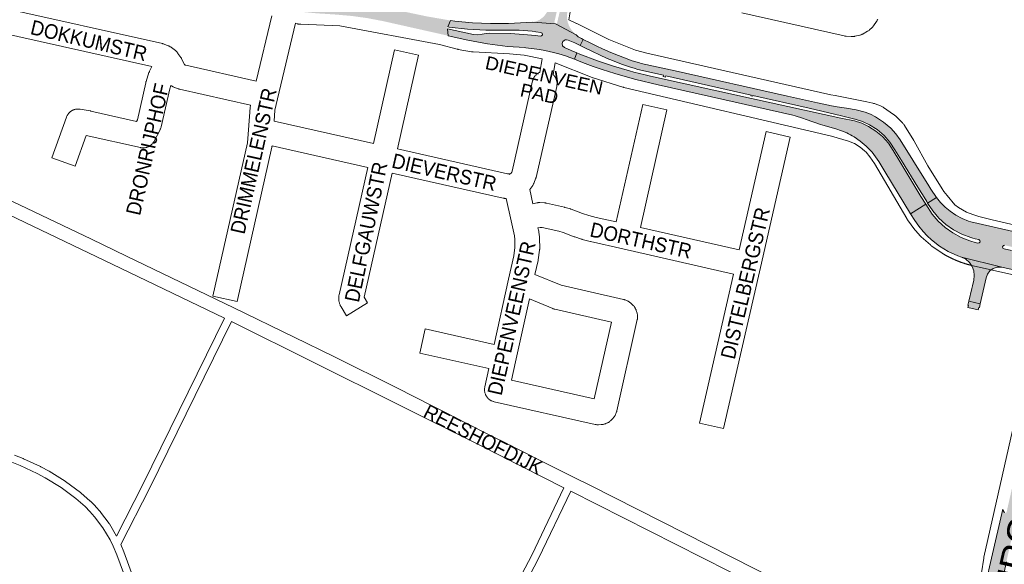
# Paper-space layout 'Layout1' of a CAD drawing. Header units: metres. Extents: x 123097 to 144122, y 392739 to 407589.
# Tile 67 of 256: x 129038 to 129557, y 398353 to 398640. Entities that reach past the tile are written whole.
import ezdxf
from ezdxf.enums import TextEntityAlignment as Align

# ---------------------------------------------------------------- set-up
doc = ezdxf.new("R2010")
doc.units = ezdxf.units.M
doc.header["$MEASUREMENT"] = 0
for name, color, linetype, lineweight in [('gs-anno-wegen algemeen tekst', 7, 'Continuous', 0), ('gs-knt-aanvullende hoofdweg', 7, 'Continuous', 0), ('gs-knt-fietspaden', 7, 'Continuous', 0), ('gs-knt-hoofdweg', 7, 'Continuous', 0), ('gs-knt-paden', 7, 'Continuous', 0), ('gs-knt-wegen algemeen', 7, 'Continuous', 0), ('gs-vlk-plantopografie wegen algemeen', 7, 'Continuous', 0), ('ir-ARC-asfalt-hoofdwegen-te inspecteren', 5, 'Continuous', 0)]:
    doc.layers.add(name, color=color, linetype=linetype, lineweight=lineweight)
doc.styles.add('Style-Arial', font='arial.ttf')

psp = doc.layouts.get("Layout1")

# ---------------------------------------------------------------- hatches: boundary and pattern name
at = {"layer": 'ir-ARC-asfalt-hoofdwegen-te inspecteren', "linetype": 'Continuous', "lineweight": 13}
h = psp.add_hatch(color=5, dxfattribs=at)
h.paths.add_polyline_path([(129263.873, 398631.132), (129229.526, 398638.848), (129221.257, 398640.419), (129212.919, 398641.569), (129204.533, 398642.297), (129194.57, 398642.95), (129187.714, 398643.604), (129180.924, 398644.756), (129174.236, 398646.399), (129167.686, 398648.526), (129168.59, 398652.01), (129169.939, 398652.005), (129171.202, 398652.481), (129172.213, 398653.374), (129172.84, 398654.569), (129172.98, 398655.34), (129172.812, 398656.705), (129172.202, 398657.938), (129171.218, 398658.899), (129169.971, 398659.48), (129170.527, 398663.93), (129173.753, 398663.522), (129176.96, 398662.98), (129179, 398662.64), (129185.01, 398661.34), (129187.051, 398660.87), (129190.151, 398659.991), (129191.811, 398659.52), (129196.481, 398657.84), (129207.574, 398653.303), (129215.288, 398650.624), (129227.61, 398647.072), (129240.053, 398643.972), (129252.6, 398641.326), (129265.236, 398639.138), (129263.68, 398635.79), (129263.352, 398635.709), (129263.153, 398635.437), (129263.2, 398635.052), (129263.51, 398634.82)])
h.paths.add_polyline_path([(129218.972, 398644.281), (129208.034, 398645.564), (129197.041, 398646.223), (129194.442, 398646.409), (129188.169, 398646.972), (129186.844, 398647.369), (129185.822, 398648.301), (129185.306, 398649.585), (129185.397, 398650.965), (129186.261, 398654.332), (129187.144, 398655.599), (129188.523, 398656.295), (129190.067, 398656.252), (129192.945, 398655.289), (129195.791, 398654.236), (129198.266, 398653.338), (129207.832, 398649.615), (129213.44, 398647.469), (129219.199, 398645.771), (129219.681, 398645.485), (129219.832, 398644.945), (129219.543, 398644.43)], flags=16)
h = psp.add_hatch(color=5, dxfattribs=at)
h.paths.add_polyline_path([(129331.248, 398631.542), (129320.431, 398637.383), (129308.341, 398638.31), (129310.24, 398638.713), (129312.022, 398639.481), (129314.126, 398641.045), (129315.743, 398643.108), (129316.758, 398645.526), (129321.051, 398661.15), (129330.074, 398659.241), (129327.663, 398648.041), (129327.074, 398645.255), (129326.594, 398643.088), (129326.473, 398640.652), (129326.859, 398638.244), (129327.735, 398635.968), (129328.567, 398634.581), (129329.582, 398633.322)])
h.paths.add_polyline_path([(129320.431, 398637.383), (129319.958, 398637.707), (129319.851, 398638.27), (129322.07, 398648.05), (129322.602, 398648.591), (129323.341, 398648.42), (129323.581, 398647.7), (129321.32, 398637.959), (129320.994, 398637.488)], flags=16)
for points in [[(129333.491, 398625.919), (129335.06, 398629.101), (129334.135, 398629.583), (129332.381, 398630.592), (129331.248, 398631.542), (129320.431, 398637.383), (129308.341, 398638.31), (129305.133, 398638.08), (129295.702, 398637.563), (129286.257, 398637.511), (129276.821, 398637.923), (129267.417, 398638.799), (129265.236, 398639.138), (129263.68, 398635.79), (129264.54, 398635.68), (129274.169, 398634.657), (129283.837, 398634.103), (129293.52, 398634.02), (129294.68, 398634.04), (129301.394, 398633.991), (129308.088, 398633.47), (129310.17, 398633.22), (129312.681, 398632.9), (129313.385, 398632.46), (129313.523, 398631.641), (129313.124, 398631.069), (129312.45, 398630.89), (129309.93, 398631.27), (129307.85, 398631.48), (129296.861, 398632.29), (129285.845, 398632.56), (129283.86, 398632.36), (129281.92, 398631.94), (129279.586, 398631.621), (129277.241, 398631.84), (129263.51, 398634.82), (129263.873, 398631.132), (129274.22, 398628.699), (129284.682, 398626.827), (129295.23, 398625.52), (129304.26, 398624.85), (129304.8, 398624.779), (129312.05, 398623.83), (129314.91, 398623.3), (129319.36, 398622.36), (129322.14, 398621.59), (129325.624, 398620.478), (129328.013, 398619.657), (129330.383, 398618.775), (129331.61, 398622.132), (129328.727, 398623.382), (129325.106, 398624.933), (129324.183, 398625.749), (129323.887, 398626.945), (129324.323, 398628.097), (129325.079, 398628.698), (129325.495, 398628.875), (129326.269, 398628.993), (129327.035, 398628.827), (129328.907, 398628.082), (129330.686, 398627.298)], [(129516.413, 398552.873), (129515.281, 398554.787), (129501.925, 398576.207), (129499.637, 398579.488), (129496.923, 398582.426), (129493.079, 398585.622), (129488.937, 398588.42), (129486.296, 398589.84), (129483.469, 398590.839), (129478.632, 398592.061), (129473.702, 398592.949), (129468.759, 398593.673), (129465.805, 398594.217), (129458.414, 398595.766), (129442.504, 398599.249), (129383.497, 398612.574), (129365.607, 398616.559), (129364.634, 398616.799), (129362.692, 398617.338), (129360.772, 398617.935), (129349.582, 398622.335), (129345.198, 398624.268), (129342.239, 398625.601), (129338.63, 398627.317), (129335.06, 398629.101), (129333.491, 398625.919), (129335.875, 398624.666), (129347.698, 398619.215), (129350.471, 398618.066), (129355.12, 398616.211), (129359.845, 398614.56), (129361.765, 398613.954), (129363.694, 398613.382), (129377.214, 398610.313), (129377.055, 398609.571), (129378.311, 398609.27), (129378.499, 398610.036), (129423.397, 398599.869), (129423.307, 398599.505), (129424.242, 398599.287), (129424.349, 398599.654), (129453.939, 398593.009), (129471.003, 398588.851), (129477.971, 398587.164), (129478.17, 398587.104), (129482.005, 398585.903), (129485.641, 398584.193), (129489.714, 398581.719), (129493.358, 398578.649), (129496.489, 398575.056), (129499.032, 398571.026), (129502.568, 398565.364), (129511.174, 398551.431), (129515.359, 398544.692), (129515.817, 398543.825), (129516.296, 398542.97), (129521.026, 398545.94), (129517.97, 398550.322)], [(129487.044, 398569.717), (129488.904, 398567.343), (129490.594, 398564.844), (129493.835, 398559.577), (129507.369, 398537.364), (129515.38, 398542.394), (129512.767, 398546.499), (129510.16, 398550.801), (129501.686, 398564.819), (129498.173, 398570.631), (129495.676, 398574.503), (129492.631, 398577.96), (129489.104, 398580.925), (129485.175, 398583.332), (129481.618, 398585.016), (129477.871, 398586.222), (129470.722, 398587.77), (129423.524, 398598.111), (129370.489, 398609.777), (129367.554, 398610.453), (129361.709, 398611.937), (129359.306, 398612.597), (129350.89, 398615.103), (129342.562, 398617.886), (129333.171, 398621.481), (129331.61, 398622.132), (129330.383, 398618.775), (129334.589, 398617.109), (129340.228, 398615.002), (129344.953, 398613.361), (129351.633, 398611.184), (129358.378, 398609.217), (129362.72, 398608.061), (129374.429, 398605.225), (129402.506, 398598.922), (129445.453, 398589.224), (129446.637, 398588.944), (129450.483, 398587.73), (129452.367, 398587.049), (129459.94, 398584.391), (129461.108, 398584.024), (129468.077, 398582.018), (129470.941, 398581.087), (129473.728, 398579.948), (129474.72, 398579.486), (129475.696, 398578.98), (129476.647, 398578.434), (129477.575, 398577.847), (129480.877, 398575.55), (129483.942, 398572.944)], [(129516.296, 398542.97), (129519.038, 398538.835), (129522.274, 398535.073), (129525.953, 398531.745), (129530.019, 398528.9), (129534.407, 398526.585), (129539.05, 398524.834), (129540.149, 398524.514), (129541.262, 398524.224), (129543.206, 398523.757), (129543.84, 398523.347), (129543.972, 398522.603), (129543.518, 398521.999), (129542.767, 398521.92), (129540.811, 398522.405), (129539.656, 398522.723), (129538.509, 398523.076), (129533.914, 398524.88), (129529.574, 398527.231), (129525.553, 398530.094), (129521.91, 398533.425), (129518.701, 398537.176), (129515.38, 398542.394), (129507.369, 398537.364), (129509.557, 398533.779), (129511.618, 398530.763), (129513.923, 398527.928), (129516.048, 398525.69), (129518.325, 398523.607), (129522.595, 398520.294), (129527.22, 398517.496), (129532.137, 398515.252), (129534.229, 398514.486), (129555.347, 398509.281), (129570.234, 398505.894), (129571.023, 398505.752), (129574.22, 398504.682), (129576.096, 398514.453), (129560.547, 398517.943), (129556.58, 398518.833), (129555.936, 398519.242), (129555.786, 398519.989), (129556.221, 398520.616), (129556.974, 398520.735), (129560.97, 398519.847), (129576.444, 398516.406), (129577.154, 398526.624), (129576.385, 398526.324), (129574.115, 398525.813), (129571.789, 398525.864), (129569.042, 398526.262), (129555.14, 398529.424), (129539.075, 398533.146), (129537.887, 398533.509), (129534.472, 398534.882), (129531.227, 398536.619), (129528.191, 398538.701), (129526.418, 398540.11), (129525.484, 398540.908), (129523.099, 398543.286), (129521.026, 398545.94)], [(129539.577, 398498.026), (129537.99, 398491.275), (129543.968, 398489.87), (129547.127, 398503.587), (129547.867, 398505.542), (129549.114, 398507.22), (129550.771, 398508.494), (129552.994, 398509.265), (129555.347, 398509.281), (129534.229, 398514.486), (129536.461, 398513.356), (129538.34, 398511.704), (129539.746, 398509.635), (129540.592, 398507.316), (129540.883, 398504.865), (129540.602, 398502.413), (129539.885, 398499.342)], [(129543.968, 398489.87), (129537.99, 398491.275), (129537.535, 398489.264), (129537.826, 398489.196), (129537.463, 398487.971), (129542.974, 398486.776), (129543.27, 398488.02), (129543.543, 398487.957)], [(129533.919, 398294.172), (129538.375, 398291.857), (129538.59, 398292.3), (129539.455, 398294.277), (129541.08, 398298.029), (129542.644, 398301.807), (129546.412, 398311.73), (129550.624, 398324.689), (129554.12, 398337.86), (129557.78, 398354.083), (129582.78, 398464.909), (129584.069, 398470.621), (129584.474, 398471.586), (129585.183, 398472.357), (129586.111, 398472.841), (129587.273, 398473.099), (129588.57, 398472.85), (129590.207, 398480.047), (129586.85, 398480.76), (129581.097, 398482.205), (129579.789, 398478.729), (129578.27, 398475.34), (129577.818, 398474.396), (129576.65, 398471.692), (129576.322, 398470.844), (129574.917, 398466.551), (129573.9, 398462.15), (129566.179, 398428.067), (129561.72, 398407.2), (129561.88, 398407.56), (129562.13, 398407.85), (129563.009, 398408.371), (129563.489, 398408.543), (129563.959, 398408.344), (129564.17, 398407.88), (129557.879, 398380.19), (129557.665, 398379.873), (129557.29, 398379.8), (129556.92, 398379.94), (129556.63, 398380.21), (129556.09, 398381.05), (129555.95, 398381.392), (129555.99, 398381.76), (129549.89, 398355.87), (129543.99, 398329.98), (129543.47, 398327.3), (129543.249, 398323.562), (129541.919, 398315.814), (129539.869, 398308.225), (129537.703, 398302.265), (129535.093, 398296.486), (129534.114, 398294.571)]]:
    psp.add_hatch(color=5, dxfattribs=at).paths.add_polyline_path(points, flags=0)

# ---------------------------------------------------------------- linework, layer by layer
at = {"layer": 'gs-knt-aanvullende hoofdweg', "color": 7, "linetype": 'Continuous', "flags": 128}
for points in [[(129313.47, 398618.902), (129303.926, 398620.809), (129296.207, 398621.505), (129277.173, 398622.557), (129276.864, 398622.581), (129276.556, 398622.617), (129276.249, 398622.666), (129269.262, 398623.932), (129269.004, 398623.984), (129268.749, 398624.044), (129259.362, 398626.433), (129206.929, 398636.321), (129186.319, 398637.133), (129185.996, 398637.154), (129185.932, 398637.158), (129185.674, 398637.186), (129185.601, 398637.197), (129185.546, 398637.204), (129185.468, 398637.216), (129185.354, 398637.234), (129185.24, 398637.255), (129185.163, 398637.269), (129185.108, 398637.281), (129185.036, 398637.295), (129184.784, 398637.354), (129184.721, 398637.37), (129184.41, 398637.458), (129183.548, 398637.723)], [(129327.437, 398639.484), (129331.559, 398637.522), (129331.643, 398637.482), (129348.452, 398629.224), (129348.463, 398629.219), (129362.573, 398623.588), (129368.539, 398621.854), (129383.238, 398618.627), (129383.317, 398618.61), (129404.11, 398613.81), (129465.327, 398600.078), (129467.722, 398599.56), (129484.282, 398596.231), (129487.508, 398595.586), (129487.906, 398595.495), (129488.299, 398595.383), (129488.684, 398595.249), (129491.517, 398594.181), (129491.859, 398594.043), (129492.193, 398593.888), (129492.52, 398593.716), (129492.837, 398593.529), (129493.145, 398593.327), (129498.401, 398589.685), (129498.747, 398589.431), (129499.077, 398589.157), (129499.391, 398588.866), (129503.094, 398585.222), (129503.347, 398584.961), (129503.587, 398584.688), (129503.813, 398584.404), (129504.026, 398584.109), (129504.224, 398583.804), (129509.104, 398575.871), (129509.289, 398575.553), (129516.366, 398562.674), (129523.908, 398550.431), (129524.902, 398549.053), (129526.575, 398546.93), (129530.63, 398542.111), (129532.504, 398540.586), (129536.856, 398538.268), (129540.105, 398536.937), (129543.274, 398535.87), (129550.207, 398534.123), (129569.93, 398529.592)], [(129575.636, 398501.941), (129538.726, 398510.305), (129538.454, 398510.372), (129538.427, 398510.379), (129538.273, 398510.421), (129538.195, 398510.442), (129538.12, 398510.463), (129537.966, 398510.506), (129537.813, 398510.549), (129537.734, 398510.571), (129537.66, 398510.592), (129537.506, 398510.636), (129537.353, 398510.681), (129537.274, 398510.704), (129537.2, 398510.725), (129537.046, 398510.771), (129536.895, 398510.816), (129536.815, 398510.84), (129536.742, 398510.862), (129536.59, 398510.909), (129536.587, 398510.91), (129536.438, 398510.956), (129536.358, 398510.981), (129536.286, 398511.003), (129536.134, 398511.051), (129536.13, 398511.052), (129535.982, 398511.099), (129535.901, 398511.125), (129535.83, 398511.148), (129535.679, 398511.197), (129535.674, 398511.199), (129535.527, 398511.247), (129535.446, 398511.274), (129535.376, 398511.297), (129535.225, 398511.347), (129535.219, 398511.349), (129535.074, 398511.398), (129534.992, 398511.426), (129534.923, 398511.449), (129534.772, 398511.501), (129534.766, 398511.503), (129534.622, 398511.553), (129534.539, 398511.582), (129534.471, 398511.605), (129534.321, 398511.658), (129534.314, 398511.661), (129534.171, 398511.712), (129534.088, 398511.741), (129534.021, 398511.765), (129533.871, 398511.82), (129533.863, 398511.823), (129533.721, 398511.874), (129533.638, 398511.905), (129533.555, 398511.935), (129533.414, 398511.988), (129533.406, 398511.991), (129533.257, 398512.047), (129533.189, 398512.072), (129533.109, 398512.103), (129532.966, 398512.157), (129532.96, 398512.16), (129532.811, 398512.217), (129532.742, 398512.244), (129532.663, 398512.274), (129532.519, 398512.33), (129532.515, 398512.332), (129532.367, 398512.39), (129532.296, 398512.419), (129532.219, 398512.449), (129532.074, 398512.507), (129532.072, 398512.508), (129531.924, 398512.568), (129531.852, 398512.597), (129531.777, 398512.628), (129531.63, 398512.688), (129531.483, 398512.749), (129531.409, 398512.78), (129531.336, 398512.811), (129531.189, 398512.872), (129531.043, 398512.934), (129530.968, 398512.966), (129530.897, 398512.997), (129530.75, 398513.06), (129530.605, 398513.123), (129530.528, 398513.156), (129530.459, 398513.187), (129530.313, 398513.251), (129530.31, 398513.252), (129530.168, 398513.315), (129530.091, 398513.35), (129530.023, 398513.38), (129529.878, 398513.446), (129529.873, 398513.448), (129529.733, 398513.511), (129529.654, 398513.547), (129529.588, 398513.578), (129529.444, 398513.644), (129529.437, 398513.647), (129529.3, 398513.711), (129529.22, 398513.748), (129529.155, 398513.779), (129529.012, 398513.846), (129529.004, 398513.85), (129528.868, 398513.915), (129528.851, 398513.923), (129528.787, 398513.953), (129528.707, 398513.991), (129528.572, 398514.057), (129528.564, 398514.061), (129528.42, 398514.13), (129528.356, 398514.162), (129528.277, 398514.2), (129528.142, 398514.267), (129528.134, 398514.27), (129527.992, 398514.341), (129527.927, 398514.374), (129527.849, 398514.412), (129527.713, 398514.481), (129527.707, 398514.484), (129527.565, 398514.556), (129527.499, 398514.589), (129527.423, 398514.628), (129527.287, 398514.698), (129527.281, 398514.701), (129527.139, 398514.774), (129527.073, 398514.809), (129526.998, 398514.848), (129526.862, 398514.919), (129526.857, 398514.922), (129526.716, 398514.996), (129526.65, 398515.032), (129526.575, 398515.071), (129526.439, 398515.144), (129526.435, 398515.146), (129526.295, 398515.222), (129526.228, 398515.258), (129526.155, 398515.298), (129526.018, 398515.372), (129526.015, 398515.374), (129525.875, 398515.451), (129525.808, 398515.488), (129525.736, 398515.528), (129525.598, 398515.605), (129525.458, 398515.683), (129525.39, 398515.722), (129525.319, 398515.762), (129525.181, 398515.84), (129525.042, 398515.92), (129524.978, 398515.957), (129524.973, 398515.959), (129524.97, 398515.961), (129524.904, 398515.999), (129524.767, 398516.079), (129524.629, 398516.159), (129524.56, 398516.2), (129524.491, 398516.24), (129524.354, 398516.321), (129524.289, 398516.361), (129524.256, 398516.381), (129524.22, 398516.403), (129524.144, 398516.45), (129523.938, 398516.587), (129518.567, 398520.269), (129518.292, 398520.466), (129518.027, 398520.676), (129517.771, 398520.897), (129512.946, 398525.268), (129512.762, 398525.441), (129512.702, 398525.5), (129512.672, 398525.53), (129512.643, 398525.56), (129512.584, 398525.619), (129512.412, 398525.804), (129510.091, 398528.376), (129509.925, 398528.567), (129509.873, 398528.631), (129509.844, 398528.665), (129509.764, 398528.764), (129509.611, 398528.967), (129505.775, 398534.2), (129505.631, 398534.406), (129505.596, 398534.457), (129505.561, 398534.51), (129505.492, 398534.615), (129505.453, 398534.68), (129505.427, 398534.72), (129505.39, 398534.782), (129505.361, 398534.83), (129488.284, 398563.847), (129485.872, 398567.373), (129483.954, 398569.733), (129483.048, 398570.54), (129480.877, 398572.473), (129477.875, 398574.299), (129474.615, 398575.673), (129465.645, 398578.165), (129356.433, 398603.878), (129356.164, 398603.947), (129355.897, 398604.025), (129340.301, 398608.939), (129340.062, 398609.019), (129339.825, 398609.107), (129320.222, 398616.766)]]:
    psp.add_lwpolyline(points, dxfattribs=at)
at = {"layer": 'gs-knt-fietspaden', "color": 7, "linetype": 'Continuous', "flags": 128}
for points in [[(129007.933, 398556.473), (129076.249, 398523.903), (129076.28, 398523.888), (129094.587, 398514.938), (129094.599, 398514.932), (129151.081, 398487.86), (129151.101, 398487.85), (129151.129, 398487.837), (129182.834, 398472.388), (129182.847, 398472.382), (129203.691, 398462.127), (129203.699, 398462.123), (129236.902, 398445.681), (129236.94, 398445.662), (129284.042, 398421.614), (129284.059, 398421.605), (129284.062, 398421.603), (129329.879, 398398.688), (129329.882, 398398.687), (129338.931, 398394.144), (129338.945, 398394.137), (129462.738, 398331.309)], [(129324.891, 398393.058), (129280.906, 398415.333), (129280.9, 398415.335), (129280.88, 398415.346), (129149.818, 398480.647)], [(129500.888, 398303.935), (129481.849, 398313.576), (129481.034, 398313.989), (129328.479, 398391.241)]]:
    psp.add_lwpolyline(points, dxfattribs=at)
at = {"layer": 'gs-knt-hoofdweg', "color": 7, "linetype": 'Continuous', "flags": 128}
psp.add_lwpolyline([(129529.251, 398297.378), (129532.742, 398305.506), (129534.91, 398311.239), (129538.908, 398323.416), (129542.155, 398335.699), (129544.692, 398348.244), (129545.881, 398355.95), (129545.927, 398356.22), (129545.983, 398356.489), (129571.858, 398471.367), (129571.947, 398471.723), (129572.052, 398472.075), (129572.173, 398472.422), (129572.31, 398472.762), (129575.166, 398479.426), (129578.414, 398493.393), (129579.542, 398501.056)], dxfattribs=at)
at = {"layer": 'gs-knt-paden', "color": 7, "linetype": 'Continuous', "flags": 128}
for points in [[(129035.64, 398410.21), (129040.257, 398408.398), (129040.314, 398408.375), (129040.369, 398408.35), (129049.363, 398404.175), (129049.418, 398404.149), (129049.471, 398404.121), (129053.836, 398401.766), (129053.889, 398401.736), (129053.941, 398401.705), (129062.366, 398396.475), (129062.434, 398396.431), (129062.5, 398396.384), (129070.476, 398390.493), (129070.544, 398390.441), (129070.609, 398390.386), (129075.549, 398386.043), (129075.603, 398385.993), (129075.655, 398385.942), (129078.299, 398383.253), (129078.335, 398383.214), (129078.371, 398383.175), (129080.867, 398380.35), (129080.919, 398380.289), (129080.968, 398380.226), (129085.495, 398374.199), (129085.537, 398374.142), (129085.576, 398374.083), (129085.614, 398374.022), (129089.44, 398367.612), (129103.242, 398394.736), (129146.207, 398482.412)], [(129149.818, 398480.647), (129106.845, 398392.953), (129106.832, 398392.927), (129091.633, 398363.057), (129093.21, 398359.293), (129093.242, 398359.21), (129098.537, 398344.821)], [(129094.772, 398343.412), (129089.485, 398357.78), (129087.589, 398362.305), (129085.984, 398365.559), (129082.217, 398371.87), (129077.802, 398377.748), (129075.394, 398380.473), (129072.84, 398383.072), (129068.019, 398387.31), (129060.177, 398393.102), (129051.873, 398398.257), (129047.616, 398400.554), (129038.732, 398404.678), (129034.228, 398406.446)], [(129293.839, 398330.531), (129307.955, 398357.61), (129324.891, 398393.058)], [(129328.479, 398391.241), (129311.568, 398355.845), (129311.536, 398355.783), (129297.396, 398328.659)]]:
    psp.add_lwpolyline(points, dxfattribs=at)
at = {"layer": 'gs-knt-wegen algemeen', "color": 7, "linetype": 'Continuous', "flags": 128}
for points in [[(129332.585, 398662.331), (129328.229, 398643.713), (129328.228, 398643.708), (129328.227, 398643.705), (129327.437, 398639.484)], [(129028.396, 398646.08), (129113.49, 398626.947), (129113.791, 398626.872), (129114.088, 398626.783), (129114.38, 398626.679), (129116.64, 398625.818), (129116.894, 398625.715), (129117.145, 398625.601), (129117.39, 398625.476), (129117.63, 398625.342), (129117.864, 398625.197), (129118.091, 398625.042), (129118.312, 398624.878), (129120.365, 398623.285), (129120.528, 398623.152), (129120.681, 398623.023), (129120.761, 398622.949), (129120.769, 398622.942), (129120.916, 398622.806), (129120.992, 398622.728), (129121.103, 398622.614), (129121.139, 398622.577), (129121.219, 398622.488), (129121.351, 398622.338), (129121.419, 398622.254), (129121.426, 398622.245), (129121.551, 398622.089), (129121.615, 398622.001), (129121.621, 398621.992), (129121.732, 398621.839), (129123.208, 398619.7), (129123.365, 398619.462), (129123.511, 398619.218), (129123.646, 398618.967), (129125.186, 398615.956), (129125.441, 398615.702), (129125.804, 398615.577), (129162.869, 398607.179)], [(129490.026, 398639.813), (129489.914, 398639.55), (129489.791, 398639.291), (129489.656, 398639.039), (129489.51, 398638.793), (129489.354, 398638.553), (129487.844, 398636.346), (129487.674, 398636.11), (129487.494, 398635.881), (129487.304, 398635.661), (129487.105, 398635.45), (129486.896, 398635.247), (129485.913, 398634.336), (129485.695, 398634.143), (129485.468, 398633.96), (129485.234, 398633.787), (129484.992, 398633.624), (129484.743, 398633.473), (129482.427, 398632.136), (129482.184, 398632.003), (129481.936, 398631.88), (129481.682, 398631.767), (129481.424, 398631.666), (129481.162, 398631.576), (129480.897, 398631.497), (129480.628, 398631.429), (129478.022, 398630.831), (129477.75, 398630.775), (129477.476, 398630.73), (129477.2, 398630.697), (129476.924, 398630.676), (129476.646, 398630.667), (129476.368, 398630.669), (129476.091, 398630.683), (129473.424, 398630.878), (129473.183, 398630.9), (129472.943, 398630.932), (129472.704, 398630.972), (129472.466, 398631.021), (129418.466, 398643.203)], [(129162.869, 398607.179), (129171.077, 398641.553)], [(129183.548, 398637.723), (129174.049, 398597.941), (129172.703, 398591.923), (129172.266, 398586.187)], [(129107.902, 398614.859), (129025.528, 398633.38)], [(129296.104, 398558.054), (129296.544, 398558.372), (129297.044, 398558.731), (129297.372, 398559.18), (129297.596, 398559.796), (129308.391, 398607.319), (129308.469, 398607.629), (129308.563, 398607.934), (129308.671, 398608.235), (129308.794, 398608.53), (129308.931, 398608.818), (129309.083, 398609.1), (129309.248, 398609.373), (129309.426, 398609.639), (129309.617, 398609.895), (129309.82, 398610.141), (129310.035, 398610.378), (129310.262, 398610.603), (129310.499, 398610.817), (129310.747, 398611.019), (129311.004, 398611.209), (129311.27, 398611.386), (129311.544, 398611.549), (129311.826, 398611.699), (129312.116, 398611.835), (129312.234, 398611.884), (129313.47, 398618.902)], [(129320.222, 398616.766), (129319.147, 398610.665), (129319.24, 398610.581), (129319.465, 398610.354), (129319.679, 398610.117), (129319.881, 398609.87), (129320.071, 398609.612), (129320.248, 398609.346), (129320.411, 398609.072), (129320.561, 398608.79), (129320.697, 398608.5), (129320.819, 398608.205), (129320.926, 398607.904), (129321.017, 398607.598), (129321.094, 398607.288), (129321.156, 398606.974), (129321.202, 398606.658), (129321.232, 398606.34), (129321.247, 398606.021), (129321.247, 398605.701), (129321.23, 398605.382), (129321.198, 398605.064), (129321.15, 398604.748), (129321.087, 398604.435), (129310.202, 398556.516), (129310.137, 398556.254), (129310.061, 398555.994), (129309.974, 398555.738), (129309.296, 398553.869), (129309.184, 398553.583), (129309.06, 398553.303), (129308.922, 398553.029), (129308.771, 398552.761), (129308.608, 398552.501), (129308.433, 398552.25), (129306.946, 398550.213), (129306.851, 398550.089), (129308.477, 398542.64)], [(129117.95, 398604.974), (129117.358, 398603.186)], [(129159.936, 398594.494), (129122.576, 398602.958), (129122.344, 398603.015), (129122.114, 398603.081), (129121.886, 398603.155), (129120.421, 398603.662), (129120.123, 398603.773), (129119.83, 398603.899), (129119.544, 398604.039), (129119.266, 398604.193), (129118.246, 398604.789), (129118.011, 398604.933), (129117.95, 398604.974)], [(129379.063, 398592.053), (129365.104, 398530.139), (129417.074, 398518.296)], [(129172.266, 398586.187), (129224.552, 398574.383)], [(129171.261, 398573.066), (129171.257, 398573.022), (129171.21, 398572.71), (129171.148, 398572.4), (129152.842, 398491.078), (129152.834, 398491.071)], [(129221.69, 398561.681), (129171.261, 398573.066)], [(129294.551, 398545.387), (129293.866, 398545.432), (129293.61, 398545.453), (129293.355, 398545.485), (129293.102, 398545.527), (129292.85, 398545.579), (129234.39, 398558.811)], [(129414.174, 398505.604), (129355.881, 398518.887), (129338.844, 398522.758), (129338.652, 398522.804), (129334.513, 398523.877), (129334.333, 398523.927), (129334.154, 398523.982), (129330.597, 398525.126), (129330.445, 398525.177), (129330.294, 398525.232), (129324.403, 398527.453), (129322.132, 398528.116), (129313.354, 398530.116), (129312.417, 398530.167), (129311.222, 398529.912)], [(129306.775, 398492.498), (129299.466, 398459.285), (129297.341, 398449.634), (129340.789, 398439.855), (129349.853, 398480.307), (129320.01, 398487.095), (129319.741, 398487.163), (129319.475, 398487.241), (129319.212, 398487.331), (129318.954, 398487.432), (129306.775, 398492.498)]]:
    psp.add_lwpolyline(points, dxfattribs=at)
for points in [[(129224.552, 398574.383), (129235.659, 398623.768, -0.3850523), (129235.67, 398623.775), (129248.354, 398620.922, -0.3691353), (129248.361, 398620.911), (129237.251, 398571.512)], [(129117.358, 398603.186), (129112.879, 398583.183), (129112.811, 398582.908), (129112.731, 398582.637), (129112.64, 398582.369), (129112.537, 398582.106), (129112.423, 398581.847), (129112.298, 398581.594), (129109.139, 398575.539), (129108.986, 398575.262), (129108.819, 398574.993), (129108.64, 398574.732), (129108.448, 398574.48), (129108.245, 398574.238), (129108.029, 398574.007), (129107.803, 398573.785), (129107.566, 398573.576), (129107.32, 398573.377), (129107.064, 398573.191), (129106.799, 398573.018), (129106.526, 398572.858), (129106.246, 398572.711), (129105.959, 398572.578), (129105.666, 398572.459), (129105.367, 398572.355), (129105.064, 398572.265), (129104.756, 398572.19), (129104.446, 398572.13), (129104.133, 398572.085), (129103.818, 398572.056), (129103.502, 398572.041), (129103.185, 398572.043), (129102.869, 398572.059), (129102.555, 398572.091), (129102.242, 398572.138), (129101.932, 398572.2), (129073.43, 398578.643), (129067.648, 398562.45, -0.3852621), (129067.636, 398562.444), (129055.392, 398566.815, -0.3852638), (129055.386, 398566.827), (129063.015, 398588.193), (129063.128, 398588.486), (129063.254, 398588.773), (129063.395, 398589.054), (129063.548, 398589.328), (129063.715, 398589.594), (129063.894, 398589.851), (129064.086, 398590.1), (129064.289, 398590.339), (129064.504, 398590.568), (129064.729, 398590.786), (129064.965, 398590.994), (129065.21, 398591.19), (129065.465, 398591.373), (129065.728, 398591.544), (129065.999, 398591.703), (129066.277, 398591.848), (129066.562, 398591.979), (129066.853, 398592.097), (129067.149, 398592.2), (129067.45, 398592.289), (129067.755, 398592.364), (129068.063, 398592.423), (129068.374, 398592.468), (129068.687, 398592.498), (129069, 398592.512), (129069.314, 398592.512), (129069.627, 398592.496), (129069.94, 398592.465), (129070.25, 398592.42), (129075.479, 398591.52), (129075.645, 398591.489), (129075.81, 398591.454), (129099.914, 398586.005), (129100.36, 398586.86), (129104.723, 398606.348), (129104.774, 398606.559), (129104.832, 398606.768), (129104.897, 398606.975), (129106.465, 398611.704), (129106.552, 398611.951), (129106.65, 398612.194), (129106.757, 398612.434), (129107.902, 398614.859)], [(129152.834, 398491.071), (129152.83, 398491.071), (129140.147, 398493.926, -0.3691237), (129140.14, 398493.937), (129158.342, 398574.797), (129158.857, 398581.569), (129159.756, 398593.38), (129159.787, 398593.691), (129159.833, 398594.001), (129159.894, 398594.307), (129159.936, 398594.494)], [(129308.477, 398542.64), (129310.549, 398543.081), (129310.83, 398543.135), (129311.113, 398543.176), (129311.398, 398543.204), (129311.684, 398543.22), (129311.97, 398543.224), (129312.256, 398543.215), (129314.61, 398543.088), (129314.886, 398543.067), (129315.161, 398543.034), (129315.434, 398542.99), (129315.705, 398542.934), (129325.215, 398540.767), (129325.406, 398540.721), (129325.594, 398540.669), (129328.292, 398539.881), (129328.529, 398539.807), (129328.764, 398539.723), (129334.738, 398537.471), (129337.962, 398536.434), (129341.824, 398535.432), (129352.409, 398533.028), (129366.362, 398594.916, -0.3850442), (129366.373, 398594.923), (129379.056, 398592.064, -0.3691059), (129379.063, 398592.053)], [(129417.074, 398518.296), (129431.323, 398580.633, -0.3849923), (129431.334, 398580.64), (129444.008, 398577.743, -0.3689518), (129444.015, 398577.732), (129428.317, 398509.053), (129408.93, 398424.232), (129408.923, 398424.225)], [(129237.251, 398571.512), (129295.222, 398558.391), (129296.396, 398558.315, -0.6373843), (129296.402, 398558.298), (129296.104, 398558.054)], [(129210.391, 398483.648, -0.3705016), (129210.378, 398483.651), (129207.569, 398488.274), (129207.413, 398488.544), (129207.271, 398488.822), (129207.142, 398489.106), (129207.027, 398489.395), (129206.762, 398490.111), (129206.66, 398490.407), (129206.573, 398490.708), (129206.5, 398491.012), (129206.442, 398491.32), (129206.399, 398491.63), (129206.371, 398491.942), (129206.358, 398492.254), (129206.36, 398492.567), (129206.383, 398493.33), (129206.4, 398493.642), (129206.432, 398493.953), (129206.478, 398494.261), (129206.54, 398494.567), (129221.69, 398561.681)], [(129234.39, 398558.811), (129219.642, 398493.479), (129221.504, 398490.414, -0.3905639), (129221.501, 398490.401), (129210.391, 398483.648)], [(129311.222, 398529.912), (129311.587, 398528.197), (129311.636, 398527.943), (129311.675, 398527.687), (129312.009, 398525.14), (129312.037, 398524.888), (129312.055, 398524.635), (129312.063, 398524.382), (129312.132, 398519.25), (129312.131, 398518.996), (129312.119, 398518.743), (129312.098, 398518.49), (129312.067, 398518.239), (129311.339, 398513.158), (129311.299, 398512.911), (129311.249, 398512.666), (129309.632, 398505.412), (129323.441, 398499.668), (129356.249, 398492.205), (129356.542, 398492.131), (129356.831, 398492.044), (129357.116, 398491.943), (129357.893, 398491.648), (129358.159, 398491.54), (129358.42, 398491.421), (129358.675, 398491.29), (129358.924, 398491.149), (129359.167, 398490.996), (129359.403, 398490.833), (129359.632, 398490.659), (129359.852, 398490.476), (129360.065, 398490.283), (129361.176, 398489.228), (129361.393, 398489.012), (129361.599, 398488.786), (129361.795, 398488.55), (129361.98, 398488.306), (129362.153, 398488.053), (129362.313, 398487.792), (129362.462, 398487.524), (129362.597, 398487.25), (129362.72, 398486.969), (129362.829, 398486.683), (129362.924, 398486.392), (129363.368, 398484.924), (129363.449, 398484.63), (129363.517, 398484.334), (129363.57, 398484.034), (129363.61, 398483.733), (129363.635, 398483.429), (129363.646, 398483.125), (129363.643, 398482.821), (129363.626, 398482.517), (129363.595, 398482.215), (129363.549, 398481.914), (129363.489, 398481.616), (129352.724, 398433.574), (129352.651, 398433.278), (129352.563, 398432.985), (129352.462, 398432.698), (129352.169, 398431.921), (129352.062, 398431.655), (129351.943, 398431.393), (129351.812, 398431.137), (129351.67, 398430.887), (129351.517, 398430.643), (129351.354, 398430.406), (129351.181, 398430.177), (129350.997, 398429.956), (129350.804, 398429.743), (129349.749, 398428.63), (129349.527, 398428.406), (129349.294, 398428.194), (129349.051, 398427.993), (129348.799, 398427.804), (129348.538, 398427.628), (129348.268, 398427.464), (129347.992, 398427.314), (129347.708, 398427.177), (129347.003, 398426.858), (129346.712, 398426.735), (129346.416, 398426.626), (129346.115, 398426.532), (129345.81, 398426.452), (129345.501, 398426.387), (129345.19, 398426.337), (129344.876, 398426.303), (129344.561, 398426.284), (129343.029, 398426.227), (129342.749, 398426.222), (129342.468, 398426.23), (129342.188, 398426.25), (129341.91, 398426.281), (129341.632, 398426.325), (129341.358, 398426.381), (129288.16, 398438.355), (129287.851, 398438.433), (129287.547, 398438.525), (129287.247, 398438.632), (129286.952, 398438.754), (129286.664, 398438.891), (129286.383, 398439.041), (129286.11, 398439.204), (129285.845, 398439.381), (129285.589, 398439.571), (129285.343, 398439.773), (129285.106, 398439.986), (129284.881, 398440.211), (129284.667, 398440.447), (129284.464, 398440.693), (129284.274, 398440.949), (129284.096, 398441.213), (129283.932, 398441.486), (129283.781, 398441.767), (129283.644, 398442.054), (129283.522, 398442.349), (129283.414, 398442.648), (129283.321, 398442.953), (129283.242, 398443.262), (129283.179, 398443.574), (129283.131, 398443.889), (129283.099, 398444.206), (129283.083, 398444.524), (129283.081, 398444.842), (129283.096, 398445.161), (129283.126, 398445.478), (129283.171, 398445.793), (129283.232, 398446.106), (129285.357, 398455.758), (129248.978, 398463.96, -0.369108), (129248.971, 398463.97), (129251.83, 398476.654, -0.385044), (129251.841, 398476.661), (129288.156, 398468.474), (129295.732, 398502.897), (129295.736, 398502.914), (129298.486, 398515.254), (129299.107, 398519.583), (129299.05, 398523.825), (129298.799, 398525.738), (129297.135, 398533.551), (129294.551, 398545.387)], [(129408.923, 398424.225), (129408.919, 398424.225), (129396.245, 398427.122, -0.3689531), (129396.238, 398427.133), (129414.174, 398505.604)]]:
    psp.add_lwpolyline(points, format="xyb", dxfattribs=at)
at = {"layer": 'gs-vlk-plantopografie wegen algemeen', "color": 7, "linetype": 'Continuous', "flags": 128}
psp.add_lwpolyline([(129146.207, 398482.412), (129091.553, 398508.608), (129091.528, 398508.619), (129007.4, 398548.944)], dxfattribs=at)
at = {"layer": 'ir-ARC-asfalt-hoofdwegen-te inspecteren', "color": 5, "linetype": 'Continuous', "lineweight": 13}
for points in [[(129333.491, 398625.919), (129335.06, 398629.101), (129334.135, 398629.583), (129332.381, 398630.592), (129331.248, 398631.542), (129320.431, 398637.383), (129308.341, 398638.31), (129305.133, 398638.08), (129295.702, 398637.563), (129286.257, 398637.511), (129276.821, 398637.923), (129267.417, 398638.799), (129265.236, 398639.138), (129263.68, 398635.79), (129264.54, 398635.68), (129274.169, 398634.657), (129283.837, 398634.103), (129293.52, 398634.02), (129294.68, 398634.04), (129301.394, 398633.991), (129308.088, 398633.47), (129310.17, 398633.22), (129312.681, 398632.9), (129313.385, 398632.46), (129313.523, 398631.641), (129313.124, 398631.069), (129312.45, 398630.89), (129309.93, 398631.27), (129307.85, 398631.48), (129296.861, 398632.29), (129285.845, 398632.56), (129283.86, 398632.36), (129281.92, 398631.94), (129279.586, 398631.621), (129277.241, 398631.84), (129263.51, 398634.82), (129263.873, 398631.132), (129274.22, 398628.699), (129284.682, 398626.827), (129295.23, 398625.52), (129304.26, 398624.85), (129304.8, 398624.779), (129312.05, 398623.83), (129314.91, 398623.3), (129319.36, 398622.36), (129322.14, 398621.59), (129325.624, 398620.478), (129328.013, 398619.657), (129330.383, 398618.775), (129331.61, 398622.132), (129328.727, 398623.382), (129325.106, 398624.933), (129324.183, 398625.749), (129323.887, 398626.945), (129324.323, 398628.097), (129325.079, 398628.698), (129325.495, 398628.875), (129326.269, 398628.993), (129327.035, 398628.827), (129328.907, 398628.082), (129330.686, 398627.298)], [(129516.413, 398552.873), (129515.281, 398554.787), (129501.925, 398576.207), (129499.637, 398579.488), (129496.923, 398582.426), (129493.079, 398585.622), (129488.937, 398588.42), (129486.296, 398589.84), (129483.469, 398590.839), (129478.632, 398592.061), (129473.702, 398592.949), (129468.759, 398593.673), (129465.805, 398594.217), (129458.414, 398595.766), (129442.504, 398599.249), (129383.497, 398612.574), (129365.607, 398616.559), (129364.634, 398616.799), (129362.692, 398617.338), (129360.772, 398617.935), (129349.582, 398622.335), (129345.198, 398624.268), (129342.239, 398625.601), (129338.63, 398627.317), (129335.06, 398629.101), (129333.491, 398625.919), (129335.875, 398624.666), (129347.698, 398619.215), (129350.471, 398618.066), (129355.12, 398616.211), (129359.845, 398614.56), (129361.765, 398613.954), (129363.694, 398613.382), (129377.214, 398610.313), (129377.055, 398609.571), (129378.311, 398609.27), (129378.499, 398610.036), (129423.397, 398599.869), (129423.307, 398599.505), (129424.242, 398599.287), (129424.349, 398599.654), (129453.939, 398593.009), (129471.003, 398588.851), (129477.971, 398587.164), (129478.17, 398587.104), (129482.005, 398585.903), (129485.641, 398584.193), (129489.714, 398581.719), (129493.358, 398578.649), (129496.489, 398575.056), (129499.032, 398571.026), (129502.568, 398565.364), (129511.174, 398551.431), (129515.359, 398544.692), (129515.817, 398543.825), (129516.296, 398542.97), (129521.026, 398545.94), (129517.97, 398550.322)], [(129539.577, 398498.026), (129537.99, 398491.275), (129543.968, 398489.87), (129547.127, 398503.587), (129547.867, 398505.542), (129549.114, 398507.22), (129550.771, 398508.494), (129552.994, 398509.265), (129555.347, 398509.281), (129534.229, 398514.486), (129536.461, 398513.356), (129538.34, 398511.704), (129539.746, 398509.635), (129540.592, 398507.316), (129540.883, 398504.865), (129540.602, 398502.413), (129539.885, 398499.342)], [(129543.968, 398489.87), (129537.99, 398491.275), (129537.535, 398489.264), (129537.826, 398489.196), (129537.463, 398487.971), (129542.974, 398486.776), (129543.27, 398488.02), (129543.543, 398487.957)]]:
    psp.add_lwpolyline(points, close=True, dxfattribs=at)
at = {"layer": 'ir-ARC-asfalt-hoofdwegen-te inspecteren', "color": 5, "linetype": 'Continuous', "lineweight": 13, "flags": 128}
psp.add_lwpolyline([(129487.044, 398569.717), (129488.904, 398567.343), (129490.594, 398564.844), (129493.835, 398559.577), (129507.369, 398537.364), (129515.38, 398542.394), (129512.767, 398546.499), (129510.16, 398550.801), (129501.686, 398564.819), (129498.173, 398570.631), (129495.676, 398574.503), (129492.631, 398577.96), (129489.104, 398580.925), (129485.175, 398583.332), (129481.618, 398585.016), (129477.871, 398586.222), (129470.722, 398587.77), (129423.524, 398598.111), (129370.489, 398609.777), (129367.554, 398610.453), (129361.709, 398611.937), (129359.306, 398612.597), (129350.89, 398615.103), (129342.562, 398617.886), (129333.171, 398621.481), (129331.61, 398622.132), (129330.383, 398618.775), (129334.589, 398617.109), (129340.228, 398615.002), (129344.953, 398613.361), (129351.633, 398611.184), (129358.378, 398609.217), (129362.72, 398608.061), (129374.429, 398605.225), (129402.506, 398598.922), (129445.453, 398589.224), (129446.637, 398588.944), (129450.483, 398587.73), (129452.367, 398587.049), (129459.94, 398584.391), (129461.108, 398584.024), (129468.077, 398582.018), (129470.941, 398581.087), (129473.728, 398579.948), (129474.72, 398579.486), (129475.696, 398578.98), (129476.647, 398578.434), (129477.575, 398577.847), (129480.877, 398575.55), (129483.942, 398572.944)], close=True, dxfattribs=at)
at = {"layer": 'ir-ARC-asfalt-hoofdwegen-te inspecteren', "color": 5, "linetype": 'Continuous', "lineweight": 13}
for points in [[(129569.042, 398526.262), (129555.14, 398529.424), (129539.075, 398533.146), (129537.887, 398533.509), (129534.472, 398534.882), (129531.227, 398536.619), (129528.191, 398538.701), (129526.418, 398540.11), (129525.484, 398540.908), (129523.099, 398543.286), (129521.026, 398545.94), (129516.296, 398542.97), (129519.038, 398538.835), (129522.274, 398535.073), (129525.953, 398531.745), (129530.019, 398528.9), (129534.407, 398526.585), (129539.05, 398524.834), (129540.149, 398524.514), (129541.262, 398524.224), (129543.206, 398523.757), (129543.84, 398523.347), (129543.972, 398522.603), (129543.518, 398521.999), (129542.767, 398521.92), (129540.811, 398522.405), (129539.656, 398522.723), (129538.509, 398523.076), (129533.914, 398524.88), (129529.574, 398527.231), (129525.553, 398530.094), (129521.91, 398533.425), (129518.701, 398537.176), (129515.38, 398542.394), (129507.369, 398537.364), (129509.557, 398533.779), (129511.618, 398530.763), (129513.923, 398527.928), (129516.048, 398525.69), (129518.325, 398523.607), (129522.595, 398520.294), (129527.22, 398517.496), (129532.137, 398515.252), (129534.229, 398514.486), (129555.347, 398509.281), (129570.234, 398505.894)], [(129560.547, 398517.943), (129556.58, 398518.833), (129555.936, 398519.242), (129555.786, 398519.989), (129556.221, 398520.616), (129556.974, 398520.735)]]:
    psp.add_lwpolyline(points, dxfattribs=at)
at = {"layer": 'ir-ARC-asfalt-hoofdwegen-te inspecteren', "color": 5, "linetype": 'Continuous', "lineweight": 13, "flags": 128}
psp.add_lwpolyline([(129556.92, 398379.94), (129556.63, 398380.21), (129556.09, 398381.05), (129555.95, 398381.392), (129555.99, 398381.76), (129549.89, 398355.87), (129543.99, 398329.98), (129543.47, 398327.3), (129543.249, 398323.562), (129541.919, 398315.814), (129539.869, 398308.225), (129537.703, 398302.265), (129535.093, 398296.486), (129534.114, 398294.571), (129533.919, 398294.172), (129538.375, 398291.857), (129538.59, 398292.3), (129539.455, 398294.277), (129541.08, 398298.029), (129542.644, 398301.807), (129546.412, 398311.73), (129550.624, 398324.689), (129554.12, 398337.86), (129557.78, 398354.083)], dxfattribs=at)

# ---------------------------------------------------------------- texts
at = {"layer": 'gs-anno-wegen algemeen tekst', "color": 7, "style": 'Style-Arial', "width": 0.909091}
for s, rotation, p in [('DOKKUMSTR', 346.66137, (129074.849, 398628.623)), ('DRIMMELENSTR', 77.41467, (129161.455, 398565.178)), ('DIEVERSTR', 347.05602, (129261.88, 398559.263)), ('DELFGAUWSTR', 78.32826, (129220.708, 398527.767)), ('DISTELBERGSTR', 76.73765, (129420.332, 398500.788)), ('DORTHSTR', 347.40783, (129365.413, 398523.325)), ('DIEPENVEENSTR', 77.36184, (129297.29, 398482.377)), ('REESHOFDIJK', 333.15131, (129282.464, 398418.478))]:
    psp.add_text(s, height=7.7, rotation=rotation, dxfattribs=at).set_placement(p, align=Align.MIDDLE_CENTER)
at = {"layer": 'gs-anno-wegen algemeen tekst', "color": 7, "style": 'Style-Arial'}
for s, height, rotation, p in [('DIEPENVEEN', 7, 347.36184, (129314.494, 398610.252)), ('PAD', 7, 347.36184, (129311.925, 398600.58)), ('BURG. V.  VOORSTWEG', 13.6, 77.28618, (129578.75, 398431.131))]:
    psp.add_text(s, height=height, rotation=rotation, dxfattribs=at).set_placement(p, align=Align.MIDDLE_CENTER)
at = {"layer": 'gs-anno-wegen algemeen tekst', "color": 7, "linetype": 'Continuous', "style": 'Style-Arial', "width": 0.909091}
psp.add_text('DRONRIJPHOF', height=7.7, rotation=77.41467, dxfattribs=at).set_placement((129105.68, 398571.333), align=Align.MIDDLE_CENTER)

doc.saveas('drawing.dxf')
